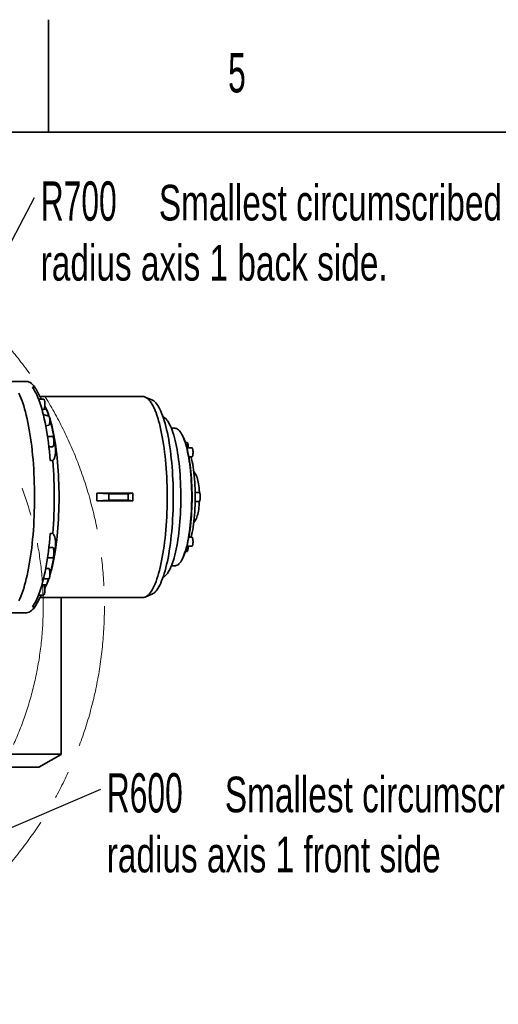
# Model space of a CAD drawing. Header units: millimetres. Extents: x 0 to 11920, y 0 to 8400.
# Tile 86 of 120: x 6329 to 7181, y 6647 to 8400. Entities that reach past the tile are written whole.
import ezdxf

# ---------------------------------------------------------------- set-up
doc = ezdxf.new("R2010")
doc.units = ezdxf.units.MM
doc.header["$LTSCALE"] = 20
doc.linetypes.add('CENTERX2', pattern=[20.32, 12.7, -2.54, 2.54, -2.54])
doc.styles.add('SLDTEXTSTYLE0', font='TXT', dxfattribs={"width": 0.605})
doc.styles.add('SLDTEXTSTYLE2', font='TXT', dxfattribs={"width": 0.7})
doc.dimstyles.new('SLDDIMSTYLE5', dxfattribs={"dimtxt": 0.18, "dimasz": 70, "dimexe": 0, "dimexo": 0.0625, "dimgap": 0, "dimtad": 0, "dimtih": 1, "dimtoh": 1, "dimdec": 0, "dimrnd": 1e-09, "dimzin": 0, "dimdsep": 46, "dimtxsty": 'Standard', "dimsah": 1, "dimcen": 0.09, "dimadec": 0, "dimazin": 0, "dimtfac": 70, "dimtdec": 0, "dimtofl": 0, "dimtmove": 0, "dimatfit": 3, "dimfxl": 1, "dimfrac": 2, "dimtolj": 1, "dimtzin": 0, "dimarcsym": 0})

# ---------------------------------------------------------------- blocks, each defined once
blk = doc.blocks.new('SW_NOTE_0_12')
at = {"color": 0, "linetype": 'Continuous', "lineweight": 0, "attachment_point": 1}
for s, insert, char_height, style in [('R700', (10.8, 28.8), 70, 'SLDTEXTSTYLE0'), ('Smallest circumscribed', (221.2, 22.7), 63.5, 'SLDTEXTSTYLE2'), ('radius axis 1 back side.', (10.8, -84.3), 63.5, 'SLDTEXTSTYLE2')]:
    blk.add_mtext(s, dxfattribs=dict(at, insert=insert, char_height=char_height, style=style))
blk = doc.blocks.new('SW_NOTE_0_13')
at = {"color": 0, "linetype": 'Continuous', "lineweight": 0, "attachment_point": 1}
for s, insert, char_height, style in [('R600', (10.6, 28.6), 70, 'SLDTEXTSTYLE0'), ('Smallest circumscribed', (220.9, 22.4), 63.5, 'SLDTEXTSTYLE2'), ('radius axis 1 front side', (10.6, -84.5), 63.5, 'SLDTEXTSTYLE2')]:
    blk.add_mtext(s, dxfattribs=dict(at, insert=insert, char_height=char_height, style=style))

msp = doc.modelspace()

# ---------------------------------------------------------------- linework, layer by layer
at = {"color": 7, "linetype": 'Continuous', "lineweight": 35}
for p, q in [((6380, 8200), (6380, 8400)), ((11720, 8200), (400, 8200)), ((6340.286347, 7756.115361), (6181.554987, 7756.115361)), ((6351.636575, 7745.623383), (6356.097988, 7745.623383)), ((6371.523773, 7724.482959), (6362.546937, 7724.482959)), ((6547.951741, 7729.115361), (6365.109163, 7729.115361)), ((6564.256097, 7723.217035), (6552.377118, 7728.191221)), ((6368.572175, 7706.212959), (6371.523773, 7706.212959)), ((6380.754754, 7694.215276), (6371.033779, 7696.907019)), ((6374.37665, 7711.287393), (6373.65501, 7712.71869)), ((6375.403423, 7676.76977), (6380.754754, 7678.251556)), ((6584.49105, 7692.752401), (6584.186565, 7692.879901)), ((6605.396414, 7672.615361), (6599.096448, 7672.615361)), ((6619.287635, 7658.613852), (6618.379695, 7660.414657)), ((6387.716278, 7658.014921), (6378.574529, 7658.014921)), ((6626.883647, 7647.250361), (6623.888271, 7647.250361)), ((6381.010158, 7639.744921), (6387.716278, 7639.744921)), ((6635.594378, 7637.799874), (6626.651937, 7637.799874)), ((6387.914721, 7615.020006), (6383.453308, 7615.020006)), ((6630.160908, 7621.529874), (6635.594378, 7621.529874)), ((6642.013864, 7591.047188), (6638.887779, 7595.540641)), ((6466.138411, 7557.053712), (6487.942886, 7555.631652)), ((6466.138411, 7557.053712), (6530.472228, 7557.053712)), ((6487.942886, 7555.631652), (6521.88842, 7555.631652)), ((6487.942886, 7555.631652), (6487.942886, 7544.59907)), ((6521.88842, 7555.631652), (6530.472228, 7557.053712)), ((6521.88842, 7555.631652), (6521.88842, 7544.59907)), ((6648.56524, 7558.250361), (6641.46552, 7558.250361)), ((6466.138411, 7543.17701), (6487.942886, 7544.59907)), ((6466.138411, 7543.17701), (6530.472228, 7543.17701)), ((6487.942886, 7544.59907), (6521.88842, 7544.59907)), ((6521.88842, 7544.59907), (6530.472228, 7543.17701)), ((6641.46552, 7541.980361), (6648.56524, 7541.980361)), ((6638.887779, 7504.69008), (6642.013864, 7509.183534)), ((6383.453308, 7485.210715), (6387.914721, 7485.210715)), ((6635.594378, 7478.700848), (6630.160908, 7478.700848)), ((6387.716278, 7460.4858), (6381.010158, 7460.4858)), ((6623.888271, 7452.980361), (6626.883647, 7452.980361)), ((6626.651937, 7462.430848), (6635.594378, 7462.430848)), ((6378.574529, 7442.2158), (6387.716278, 7442.2158)), ((6618.379695, 7439.816065), (6619.287635, 7441.61687)), ((6380.623585, 7423.132305), (6375.340877, 7423.132305)), ((6599.096448, 7427.615361), (6605.396414, 7427.615361)), ((6371.410465, 7404.862305), (6380.623585, 7404.862305)), ((6584.186565, 7407.350821), (6584.49105, 7407.47832)), ((6371.523773, 7394.017762), (6368.572175, 7394.017762)), ((6373.65501, 7387.512031), (6374.37665, 7388.943328)), ((6362.546937, 7375.747762), (6371.523773, 7375.747762)), ((6365.110264, 7371.115361), (6547.951741, 7371.115361)), ((6402.861321, 7092.228582), (6402.861321, 7371.115361)), ((6552.377118, 7372.039501), (6564.256097, 7377.013687)), ((6356.097988, 7354.607338), (6351.636575, 7354.607338)), ((6181.554987, 7344.115361), (6340.286347, 7344.115361)), ((6402.861321, 7092.228582), (6188.105934, 7092.228582)), ((6362.861321, 7069.16904), (6402.861321, 7091.826735)), ((6402.861321, 7092.228582), (6402.861321, 7091.826735)), ((6215.445769, 7069.16904), (6362.861321, 7069.16904))]:
    msp.add_line(p, q, dxfattribs=at)
at = {"color": 8, "linetype": 'Continuous', "lineweight": 18}
for p, q in [((6376.680307, 7705.878823), (6368.666463, 7705.878823)), ((6391.811349, 7643.767944), (6389.560609, 7643.767944)), ((6391.811349, 7456.462777), (6389.560609, 7456.462777)), ((6376.680307, 7394.351899), (6368.666463, 7394.351899))]:
    msp.add_line(p, q, dxfattribs=at)
at = {"color": 7, "linetype": 'Continuous', "lineweight": 35, "flags": 128}
for points in [[(6356.097988, 7745.623383), (6354.048651, 7748.217884), (6351.97418, 7750.450606), (6349.878364, 7752.317471), (6347.765032, 7753.815071), (6345.638042, 7754.940671), (6343.501278, 7755.692215), (6341.358643, 7756.06833), (6340.286347, 7756.115361)], [(6327.295799, 7365.129751), (6329.137748, 7369.030301), (6330.938891, 7373.239724), (6332.696154, 7377.750841), (6334.406541, 7382.555956), (6336.067135, 7387.646875), (6337.675102, 7393.014913), (6339.227701, 7398.650914), (6340.722283, 7404.545265), (6342.156298, 7410.687913), (6343.527302, 7417.068379), (6344.832954, 7423.675781), (6346.071029, 7430.498848), (6347.239414, 7437.525944), (6348.336116, 7444.74508), (6349.359266, 7452.143945), (6350.307117, 7459.709918), (6351.178054, 7467.430094), (6351.97059, 7475.291304), (6352.683373, 7483.28014), (6353.315189, 7491.382976), (6353.864959, 7499.585991), (6354.331745, 7507.875193), (6354.714752, 7516.236442), (6355.013325, 7524.655479), (6355.226957, 7533.117942), (6355.355282, 7541.609397), (6355.398081, 7550.115361), (6355.355282, 7558.621324), (6355.226957, 7567.112779), (6355.013325, 7575.575242), (6354.714752, 7583.994279), (6354.331745, 7592.355529), (6353.864959, 7600.64473), (6353.315189, 7608.847745), (6352.683373, 7616.950581), (6351.97059, 7624.939417), (6351.178054, 7632.800628), (6350.307117, 7640.520803), (6349.359266, 7648.086776), (6348.336116, 7655.485641), (6347.239414, 7662.704778), (6346.071029, 7669.731873), (6344.832954, 7676.55494), (6343.527302, 7683.162342), (6342.156298, 7689.542808), (6340.722283, 7695.685456), (6339.227701, 7701.579807), (6337.675102, 7707.215808), (6336.067135, 7712.583846), (6334.406541, 7717.674765), (6332.696154, 7722.47988), (6330.938891, 7726.990997), (6329.137748, 7731.200421), (6327.295799, 7735.10097)], [(6351.636575, 7745.623383), (6353.634662, 7742.706732), (6355.600947, 7739.446172), (6357.531918, 7735.847524), (6359.424126, 7731.917217), (6361.274194, 7727.662267), (6363.078817, 7723.090273), (6364.834773, 7718.209399), (6366.538927, 7713.028361), (6368.188235, 7707.55641), (6369.779751, 7701.803318), (6371.310635, 7695.779358), (6372.778153, 7689.495286), (6374.179683, 7682.962325), (6375.512724, 7676.192141), (6376.774894, 7669.196821), (6377.96394, 7661.988859), (6379.077739, 7654.581126), (6380.114302, 7646.986848), (6381.071778, 7639.219588), (6381.948456, 7631.293215), (6382.742773, 7623.221883), (6383.453308, 7615.020006)], [(6371.523773, 7706.212959), (6371.858372, 7706.316803), (6372.281163, 7706.758287), (6372.674848, 7707.529868), (6373.024298, 7708.601893), (6373.316083, 7709.933166), (6373.538991, 7711.472526), (6373.684456, 7713.160817), (6373.746886, 7714.933159), (6373.723884, 7716.721441), (6373.616332, 7718.456941), (6373.428365, 7720.072964), (6373.167205, 7721.507409), (6372.842889, 7722.705149), (6372.467881, 7723.620156), (6372.05659, 7724.217268), (6371.624824, 7724.473536), (6371.523773, 7724.482959)], [(6547.951741, 7729.115361), (6549.880616, 7728.94016), (6551.805714, 7728.414902), (6553.723269, 7727.540614), (6555.629525, 7726.319007), (6557.520752, 7724.752474), (6559.393247, 7722.84408), (6561.243345, 7720.597562), (6563.067423, 7718.017317), (6564.861913, 7715.108396), (6566.623299, 7711.876493), (6568.348135, 7708.327935), (6570.033045, 7704.469669), (6571.674729, 7700.309247), (6573.269974, 7695.854813), (6574.815658, 7691.115088), (6576.308754, 7686.099349), (6577.74634, 7680.817415), (6579.125602, 7675.279625), (6580.443839, 7669.496821), (6581.698472, 7663.480321), (6582.887044, 7657.241905), (6584.007228, 7650.793783), (6585.056832, 7644.148579), (6586.033801, 7637.3193), (6586.936223, 7630.319315), (6587.76233, 7623.162327), (6588.510507, 7615.862347), (6589.179288, 7608.433663), (6589.767364, 7600.890819), (6590.273584, 7593.248579), (6590.696957, 7585.521905), (6591.036654, 7577.72592), (6591.292011, 7569.875886), (6591.462526, 7561.98717), (6591.547868, 7554.075214), (6591.547868, 7546.155507), (6591.462526, 7538.243551), (6591.292011, 7530.354835), (6591.036654, 7522.504802), (6590.696957, 7514.708817), (6590.273584, 7506.982142), (6589.767364, 7499.339902), (6589.179288, 7491.797058), (6588.510507, 7484.368375), (6587.76233, 7477.068394), (6586.936223, 7469.911406), (6586.033801, 7462.911422), (6585.056832, 7456.082143), (6584.007228, 7449.436938), (6582.887044, 7442.988816), (6581.698472, 7436.7504), (6580.443839, 7430.733901), (6579.125602, 7424.951096), (6577.74634, 7419.413307), (6576.308754, 7414.131373), (6574.815658, 7409.115633), (6573.269974, 7404.375908), (6571.674729, 7399.921474), (6570.033045, 7395.761052), (6568.348135, 7391.902786), (6566.623299, 7388.354228), (6564.861913, 7385.122325), (6563.067423, 7382.213404), (6561.243345, 7379.633159), (6559.393247, 7377.386641), (6557.520752, 7375.478247), (6555.629525, 7373.911714), (6553.723269, 7372.690108), (6551.805714, 7371.81582), (6549.880616, 7371.290561), (6547.951741, 7371.115361)], [(6564.256097, 7723.217035), (6565.644311, 7722.540619), (6567.523134, 7721.319109), (6569.386713, 7719.752817), (6571.231298, 7717.844898), (6573.053172, 7715.599194), (6574.848666, 7713.020228), (6576.614166, 7710.113193), (6578.346115, 7706.883944), (6580.041025, 7703.338983), (6581.695483, 7699.485451), (6583.306158, 7695.331107), (6584.869805, 7690.884318), (6586.383275, 7686.154039), (6587.843521, 7681.149796), (6589.247602, 7675.881667), (6590.592691, 7670.360262), (6591.876078, 7664.596699), (6593.095178, 7658.602586), (6594.247538, 7652.389995), (6595.330835, 7645.971435), (6596.342889, 7639.359835), (6597.281661, 7632.568508), (6598.145261, 7625.611131), (6598.931949, 7618.501716), (6599.640142, 7611.25458), (6600.268413, 7603.884318), (6600.815496, 7596.405772), (6601.280291, 7588.834003), (6601.661861, 7581.18426), (6601.959437, 7573.471949), (6602.17242, 7565.7126), (6602.300382, 7557.921841), (6602.343065, 7550.115361), (6602.300382, 7542.30888), (6602.17242, 7534.518121), (6601.959437, 7526.758772), (6601.661861, 7519.046461), (6601.280291, 7511.396718), (6600.815496, 7503.82495), (6600.268413, 7496.346404), (6599.640142, 7488.976141), (6598.931949, 7481.729005), (6598.145261, 7474.61959), (6597.281661, 7467.662213), (6596.342889, 7460.870886), (6595.330835, 7454.259286), (6594.247538, 7447.840727), (6593.095178, 7441.628135), (6591.876078, 7435.634022), (6590.592691, 7429.87046), (6589.247602, 7424.349054), (6587.843521, 7419.080926), (6586.383275, 7414.076683), (6584.869805, 7409.346404), (6583.306158, 7404.899615), (6581.695483, 7400.745271), (6580.041025, 7396.891738), (6578.346115, 7393.346778), (6576.614166, 7390.117528), (6574.848666, 7387.210493), (6573.053172, 7384.631527), (6571.231298, 7382.385823), (6569.386713, 7380.477904), (6567.523134, 7378.911612), (6565.644311, 7377.690102), (6564.256097, 7377.013687)], [(6381.826098, 7679.937829), (6382.127681, 7681.146142), (6382.358935, 7682.592331), (6382.509046, 7684.208774), (6382.570995, 7685.919886), (6382.541885, 7687.645658), (6382.423078, 7689.305396), (6382.220128, 7690.821491), (6381.942526, 7692.123053), (6381.603251, 7693.149222), (6381.218169, 7693.852016), (6380.805284, 7694.198572), (6380.754754, 7694.215276)], [(6399.01196, 7550.115361), (6398.969279, 7558.03313), (6398.841319, 7565.935399), (6398.628331, 7573.806701), (6398.330731, 7581.631625), (6397.949103, 7589.394855), (6397.484192, 7597.081193), (6396.93691, 7604.675593), (6396.308328, 7612.163189), (6395.599676, 7619.529324), (6394.812341, 7626.759578), (6393.947865, 7633.839797), (6393.00794, 7640.756121), (6391.994405, 7647.495012), (6390.909245, 7654.043278), (6389.754585, 7660.388099), (6388.532683, 7666.517057), (6387.245933, 7672.418153), (6385.896854, 7678.079836), (6384.488085, 7683.491022), (6383.022385, 7688.641119), (6381.877987, 7692.356019)], [(6584.49105, 7692.752401), (6586.111518, 7691.916296), (6587.813558, 7690.694261), (6589.498792, 7689.128205), (6591.163097, 7687.221961), (6592.8024, 7684.980195), (6594.412689, 7682.408392), (6595.990024, 7679.512846), (6597.530545, 7676.300642), (6599.030481, 7672.779642), (6600.486162, 7668.958461), (6601.894026, 7664.846452), (6603.250628, 7660.453677), (6604.552648, 7655.790885), (6605.796899, 7650.869487), (6606.980336, 7645.701528), (6608.100064, 7640.299652), (6609.153343, 7634.677081), (6610.137594, 7628.847573), (6611.05041, 7622.825395), (6611.889555, 7616.625282), (6612.652978, 7610.262409), (6613.338809, 7603.752345), (6613.945371, 7597.111024), (6614.471178, 7590.354695), (6614.914945, 7583.499895), (6615.275584, 7576.563396), (6615.552215, 7569.562176), (6615.744159, 7562.513365), (6615.850947, 7555.434214), (6615.872317, 7548.342048), (6615.808218, 7541.254221), (6615.658807, 7534.188078), (6615.424448, 7527.160913), (6615.105715, 7520.18992), (6614.703389, 7513.292161), (6614.218454, 7506.484513), (6613.652096, 7499.783638), (6613.005702, 7493.205933), (6612.280853, 7486.767495), (6611.479324, 7480.48408), (6610.603075, 7474.371064), (6609.654251, 7468.443407), (6608.635175, 7462.715615), (6607.548339, 7457.201705), (6606.396404, 7451.91517), (6605.182188, 7446.868948), (6603.908663, 7442.075386), (6602.578946, 7437.546217), (6601.19629, 7433.292523), (6599.764079, 7429.324715), (6598.285818, 7425.652501), (6596.765124, 7422.284869), (6595.205719, 7419.230059), (6593.611419, 7416.495548), (6591.986126, 7414.088027), (6590.333817, 7412.013387), (6588.658534, 7410.276706), (6586.964379, 7408.882234), (6585.255497, 7407.833383), (6584.49105, 7407.47832)], [(6605.396414, 7427.615361), (6606.197629, 7427.659519), (6607.797749, 7428.01259), (6609.390945, 7428.717716), (6610.972624, 7429.772863), (6612.538226, 7431.174988), (6614.083235, 7432.920049), (6615.603199, 7435.003015), (6617.093733, 7437.417879), (6618.550541, 7440.157679), (6619.969423, 7443.214516), (6621.346286, 7446.579575), (6622.677162, 7450.243155), (6623.958213, 7454.194693), (6625.185746, 7458.422794), (6626.356221, 7462.915269), (6627.466263, 7467.659164), (6628.512672, 7472.640802), (6629.492431, 7477.845819), (6630.402715, 7483.259208), (6631.2409, 7488.865361), (6632.004568, 7494.648113), (6632.691518, 7500.590791), (6633.299769, 7506.676262), (6633.827567, 7512.886979), (6634.273391, 7519.205035), (6634.635955, 7525.612213), (6634.914214, 7532.09004), (6635.107366, 7538.619839), (6635.214853, 7545.182783), (6635.236366, 7551.759948), (6635.171843, 7558.332372), (6635.021469, 7564.881104), (6634.785679, 7571.387262), (6634.465152, 7577.832088), (6634.060812, 7584.197), (6633.573825, 7590.463645), (6633.005595, 7596.613956), (6632.357762, 7602.630199), (6631.632191, 7608.495029), (6630.830976, 7614.191535), (6629.956427, 7619.703292), (6629.011064, 7625.01441), (6627.997615, 7630.109574), (6626.919, 7634.974094), (6625.77833, 7639.593944), (6624.578894, 7643.955805), (6623.32415, 7648.047099), (6622.017716, 7651.856031), (6620.663358, 7655.371618), (6619.264981, 7658.583724), (6617.826618, 7661.483087), (6616.352415, 7664.061349), (6614.846624, 7666.311075), (6613.313584, 7668.225778), (6611.757718, 7669.799939), (6610.18351, 7671.029018), (6608.5955, 7671.909471), (6606.998267, 7672.438761), (6605.396414, 7672.615361)], [(6387.716278, 7639.744921), (6387.963972, 7639.801682), (6388.390671, 7640.174476), (6388.791453, 7640.881815), (6389.150917, 7641.896518), (6389.455248, 7643.179588), (6389.692752, 7644.68172), (6389.854301, 7646.345186), (6389.933687, 7648.10606), (6389.927859, 7649.896673), (6389.837041, 7651.648213), (6389.664724, 7653.29337), (6389.417529, 7654.76892), (6389.104955, 7656.018159), (6388.739016, 7656.993079), (6388.333774, 7657.656216), (6387.904801, 7657.982084), (6387.716278, 7658.014921)], [(6628.399414, 7644.356038), (6628.100851, 7645.535147), (6627.749089, 7646.433681), (6627.359504, 7647.012369), (6626.949121, 7647.24592), (6626.883647, 7647.250361)], [(6627.535187, 7634.23483), (6628.633684, 7629.346996), (6629.664819, 7624.217849), (6630.625451, 7618.863013), (6631.512656, 7613.298795), (6632.323731, 7607.542142), (6633.056205, 7601.610587), (6633.707848, 7595.522196), (6634.276675, 7589.295511), (6634.760954, 7582.949497), (6635.15921, 7576.503481), (6635.470229, 7569.977097), (6635.693064, 7563.390221), (6635.827038, 7556.762914), (6635.871741, 7550.115361), (6635.827038, 7543.467808), (6635.693064, 7536.840501), (6635.470229, 7530.253624), (6635.15921, 7523.72724), (6634.760954, 7517.281225), (6634.276675, 7510.935211), (6633.707848, 7504.708526), (6633.056205, 7498.620134), (6632.323731, 7492.68858), (6631.512656, 7486.931927), (6630.625451, 7481.367709), (6629.664819, 7476.012872), (6628.633684, 7470.883726), (6627.535187, 7465.995892)], [(6635.594378, 7637.799874), (6636.006416, 7637.622104), (6636.400446, 7637.096566), (6636.759248, 7636.246227), (6637.067139, 7635.108251), (6637.310663, 7633.732374), (6637.479177, 7632.178727), (6637.565316, 7630.515213), (6637.565316, 7628.814534), (6637.479177, 7627.15102), (6637.310663, 7625.597374), (6637.067139, 7624.221496), (6636.759248, 7623.08352), (6636.400446, 7622.233181), (6636.006416, 7621.707643), (6635.594378, 7621.529874), (6635.594378, 7621.529874)], [(6387.914721, 7485.210715), (6388.546776, 7493.622969), (6389.090697, 7502.138391), (6389.545491, 7510.741429), (6389.910326, 7519.416372), (6390.184537, 7528.147379), (6390.367623, 7536.918504), (6390.45925, 7545.713729), (6390.45925, 7554.516992), (6390.367623, 7563.312218), (6390.184537, 7572.083343), (6389.910326, 7580.814349), (6389.545491, 7589.489293), (6389.090697, 7598.092331), (6388.546776, 7606.607752), (6387.914721, 7615.020006)], [(6634.237804, 7621.529874), (6635.15953, 7617.613661), (6636.102085, 7613.124145), (6636.978192, 7608.413309), (6637.784775, 7603.497698), (6638.519, 7598.394581), (6639.178288, 7593.121881), (6639.760324, 7587.698119), (6640.263062, 7582.142346), (6640.684738, 7576.474077), (6641.02387, 7570.713223), (6641.279267, 7564.880017), (6641.450032, 7558.99495), (6641.535564, 7553.078693), (6641.535564, 7547.152028), (6641.450032, 7541.235771), (6641.279267, 7535.350704), (6641.02387, 7529.517499), (6640.684738, 7523.756644), (6640.263062, 7518.088375), (6639.760324, 7512.532602), (6639.178288, 7507.10884), (6638.519, 7501.83614), (6637.784775, 7496.733023), (6636.978192, 7491.817413), (6636.102085, 7487.106576), (6635.15953, 7482.617061), (6634.237804, 7478.700848)], [(6642.013864, 7591.047188), (6642.285889, 7590.63891), (6643.168012, 7589.066091), (6644.011637, 7587.170514), (6644.809774, 7584.967886), (6645.555809, 7582.476459), (6646.243561, 7579.716879), (6646.867331, 7576.71201), (6647.42195, 7573.486753), (6647.902822, 7570.067834), (6648.305962, 7566.483582), (6648.628031, 7562.763698), (6648.866358, 7558.939006), (6648.905378, 7558.129647)], [(6650.081007, 7555.356038), (6649.782443, 7556.535147), (6649.430682, 7557.433681), (6649.041096, 7558.012369), (6648.630714, 7558.24592), (6648.56524, 7558.250361)], [(6648.56524, 7541.980361), (6648.91301, 7542.106595), (6649.311055, 7542.57841), (6649.676504, 7543.379626), (6649.993386, 7544.475226), (6650.247851, 7545.817327), (6650.428777, 7547.347272), (6650.528258, 7548.998197), (6650.541946, 7550.697946), (6650.469242, 7552.372234), (6650.313325, 7553.947886), (6650.081007, 7555.356038)], [(6382.671649, 7410.423765), (6383.022385, 7411.589602), (6384.488085, 7416.739699), (6385.896854, 7422.150886), (6387.245933, 7427.812568), (6388.532683, 7433.713664), (6389.754585, 7439.842622), (6390.909245, 7446.187444), (6391.994405, 7452.735709), (6393.00794, 7459.4746), (6393.947865, 7466.390925), (6394.812341, 7473.471144), (6395.599676, 7480.701397), (6396.308328, 7488.067532), (6396.93691, 7495.555128), (6397.484192, 7503.149528), (6397.949103, 7510.835867), (6398.330731, 7518.599096), (6398.628331, 7526.424021), (6398.841319, 7534.295322), (6398.969279, 7542.197592), (6399.01196, 7550.115361)], [(6648.905378, 7542.101074), (6648.757802, 7539.368232), (6648.477313, 7535.59203), (6648.114333, 7531.936174), (6647.671868, 7528.430955), (6647.153586, 7525.105421), (6646.56378, 7521.987127), (6645.907339, 7519.101912), (6645.189701, 7516.473685), (6644.416814, 7514.124223), (6643.595081, 7512.072995), (6642.731313, 7510.336998), (6642.013864, 7509.183534)], [(6383.453308, 7485.210715), (6382.742773, 7477.008838), (6381.948456, 7468.937506), (6381.071778, 7461.011133), (6380.114302, 7453.243873), (6379.077739, 7445.649596), (6377.96394, 7438.241862), (6376.774894, 7431.0339), (6375.512724, 7424.038581), (6374.179683, 7417.268396), (6372.778153, 7410.735435), (6371.310635, 7404.451364), (6369.779751, 7398.427404), (6368.188235, 7392.674311), (6366.538927, 7387.202361), (6364.834773, 7382.021322), (6363.078817, 7377.140448), (6361.274194, 7372.568454), (6359.424126, 7368.313504), (6357.531918, 7364.383197), (6355.600947, 7360.78455), (6353.634662, 7357.523989), (6351.636575, 7354.607338)], [(6635.594378, 7478.700848), (6636.006416, 7478.523079), (6636.400446, 7477.99754), (6636.759248, 7477.147201), (6637.067139, 7476.009225), (6637.310663, 7474.633348), (6637.479177, 7473.079701), (6637.565316, 7471.416187), (6637.565316, 7469.715509), (6637.479177, 7468.051995), (6637.310663, 7466.498348), (6637.067139, 7465.12247), (6636.759248, 7463.984495), (6636.400446, 7463.134155), (6636.006416, 7462.608617), (6635.594378, 7462.430848), (6635.594378, 7462.430848)], [(6389.808837, 7454.459782), (6389.62087, 7456.075805), (6389.35971, 7457.51025), (6389.035394, 7458.70799), (6388.660385, 7459.622997), (6388.249095, 7460.220108), (6387.817329, 7460.476377), (6387.716278, 7460.4858)], [(6387.716278, 7442.2158), (6388.050877, 7442.319644), (6388.473668, 7442.761128), (6388.867353, 7443.532709), (6389.216802, 7444.604734), (6389.508588, 7445.936007), (6389.731496, 7447.475367), (6389.87696, 7449.163658), (6389.939391, 7450.936), (6389.916388, 7452.724282), (6389.808837, 7454.459782)], [(6626.883647, 7452.980361), (6627.231417, 7453.106595), (6627.629462, 7453.57841), (6627.994912, 7454.379626), (6628.311793, 7455.475226), (6628.566258, 7456.817327), (6628.747185, 7458.347272), (6628.846666, 7459.998197), (6628.860354, 7461.697946), (6628.839359, 7462.430848)], [(6380.623585, 7404.862305), (6380.916909, 7404.942004), (6381.341641, 7405.350899), (6381.738778, 7406.092069), (6382.093059, 7407.137034), (6382.390869, 7408.445635), (6382.620763, 7409.967584), (6382.773907, 7411.644393), (6382.844415, 7413.411622), (6382.829578, 7415.201359), (6382.729966, 7416.944825), (6382.549407, 7418.57502), (6382.294839, 7420.029295), (6381.976046, 7421.251765), (6381.605279, 7422.19545), (6381.196786, 7422.824084), (6380.766265, 7423.113511), (6380.623585, 7423.132305)], [(6371.523773, 7375.747762), (6371.771468, 7375.804522), (6372.198166, 7376.177317), (6372.598948, 7376.884656), (6372.958412, 7377.899359), (6373.262744, 7379.182429), (6373.500247, 7380.684561), (6373.661796, 7382.348027), (6373.741182, 7384.108901), (6373.735354, 7385.899514), (6373.644537, 7387.651054), (6373.472219, 7389.296211), (6373.225024, 7390.77176), (6372.912451, 7392.021), (6372.546512, 7392.99592)], [(6340.286347, 7344.115361), (6341.358643, 7344.162391), (6343.501278, 7344.538506), (6345.638042, 7345.29005), (6347.765032, 7346.41565), (6349.878364, 7347.91325), (6351.97418, 7349.780116), (6354.048651, 7352.012837), (6356.097988, 7354.607338)]]:
    msp.add_lwpolyline(points, dxfattribs=at)
at = {"color": 7, "linetype": 'CENTERX2', "lineweight": 18}
for radius in [709.017293, 600]:
    msp.add_circle((5770.862642, 7356.115361), radius, dxfattribs=at)
at = {"color": 7, "linetype": 'Continuous', "lineweight": 35}
for centre, radius, start, end in [((6257.184772, 7653.931151), 130.474805, 17.345961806, 26.078126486), ((6226.924595, 7645.783527), 161.36362, 17.450483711, 21.865040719), ((6379.521745, 7680.218392), 2.321369, 302.083575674, 353.05819724), ((6051.141746, 7596.676038), 343.909038, 7.87031158, 15.549201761), ((6520.594284, 7611.865733), 109.205148, 12.980287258, 25.345529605), ((6593.709617, 7622.798205), 38.252003, 23.090210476, 36.589195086), ((6600.160158, 7639.168227), 28.711827, 357.268351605, 10.409690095), ((6442.027952, 7590.186933), 190.665024, 13.357273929, 14.025384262), ((6614.987602, 7632.322221), 12.692515, 8.66679434, 18.715863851), ((6048.122333, 7504.09121), 346.973497, 344.716066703, 352.110199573), ((6520.594284, 7488.364989), 109.205148, 334.654470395, 347.019712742), ((6593.709617, 7477.432517), 38.252003, 323.410804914, 336.909789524), ((6442.027952, 7510.043789), 190.665024, 345.974615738, 346.642726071), ((6614.987602, 7467.9085), 12.692515, 341.284136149, 351.33320566), ((6263.05922, 7443.776963), 124.089877, 333.775694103, 341.761998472), ((6228.872933, 7453.714233), 159.282474, 338.118639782, 342.139533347), ((6371.258292, 7392.729309), 1.31552, 11.692888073, 78.357321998)]:
    msp.add_arc(centre, radius, start, end, dxfattribs=at)
for centre, ratio, start_param, end_param in [((6322.407568, 7550.115361), 0.8035695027, 4.6736175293, 4.7511604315), ((6587.055017, 7550.115361), 0.316342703, 1.5320248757, 1.6095677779)]:
    msp.add_ellipse(centre, major_axis=(0, 179), ratio=ratio, start_param=start_param, end_param=end_param, dxfattribs=at)
for centre, major_axis in [((6501.505065, 7556.365361), (6.499999, -0.083202)), ((6501.505065, 7543.865361), (6.499999, 0.083202))]:
    msp.add_ellipse(centre, major_axis=major_axis, ratio=0.0508205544, dxfattribs=at)
for points, knots in [([(6356.097988, 7745.623383), (6356.946728, 7744.07231), (6358.64893, 7740.961535), (6361.190187, 7736.324213), (6363.698764, 7731.72695), (6365.857071, 7727.748922), (6367.111093, 7725.391313), (6367.594251, 7724.482959)], [0, 0, 0, 0, 0.2123879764, 0.4259575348, 0.6435378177, 0.8626600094, 1, 1, 1, 1]), ([(6373.611952, 7712.697615), (6373.854488, 7712.199092), (6374.598919, 7710.668949), (6375.64034, 7708.367898), (6376.332651, 7706.710907), (6376.680307, 7705.878823)], [0, 0, 0, 0, 0.1939220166, 0.5952146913, 1, 1, 1, 1]), ([(6391.811349, 7643.767944), (6391.981372, 7642.507612), (6392.321424, 7639.986907), (6392.613124, 7636.404334), (6392.738661, 7633.000592), (6392.685981, 7629.853735), (6392.472971, 7627.004822), (6392.11579, 7624.430578), (6391.620794, 7622.111334), (6390.831961, 7619.519931), (6389.649526, 7616.922045), (6388.495789, 7615.657088), (6387.914721, 7615.020006)], [0, 0, 0, 0, 0.0846289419, 0.1692605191, 0.2566905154, 0.3441279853, 0.4286674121, 0.5132144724, 0.5998357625, 0.6864644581, 0.8420911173, 1, 1, 1, 1]), ([(6387.914721, 7485.210715), (6388.292224, 7484.821656), (6389.047199, 7484.043568), (6390.056173, 7482.387743), (6390.949943, 7480.349705), (6391.688858, 7477.900581), (6392.247128, 7475.072553), (6392.6122, 7471.839673), (6392.754416, 7468.170497), (6392.647151, 7464.303848), (6392.34002, 7460.393094), (6391.988081, 7457.776662), (6391.811349, 7456.462777)], [0, 0, 0, 0, 0.1013080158, 0.2026079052, 0.3064738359, 0.4103264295, 0.5118162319, 0.6132905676, 0.7187771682, 0.8242472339, 0.9117428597, 1, 1, 1, 1]), ([(6376.680307, 7394.351899), (6376.349927, 7393.559444), (6375.686478, 7391.968081), (6374.653603, 7389.685267), (6373.912139, 7388.148409), (6373.647329, 7387.599527)], [0, 0, 0, 0, 0.3893734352, 0.7819176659, 1, 1, 1, 1]), ([(6367.597222, 7375.747762), (6367.037936, 7374.699543), (6365.829852, 7372.435338), (6363.329902, 7367.822404), (6360.059095, 7361.841382), (6357.424749, 7357.030359), (6356.097988, 7354.607338)], [0, 0, 0, 0, 0.1575533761, 0.3403230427, 0.6677606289, 1, 1, 1, 1])]:
    msp.add_open_spline(points, degree=3, knots=knots, dxfattribs=at)

# ---------------------------------------------------------------- block references
at = {"color": 7, "linetype": 'Continuous', "lineweight": 0}
for name, p in [('SW_NOTE_0_12', (6355.555556, 8083.329168)), ('SW_NOTE_0_13', (6473.333333, 7029.995835))]:
    msp.add_blockref(name, p, dxfattribs=at)

# ---------------------------------------------------------------- texts
at = {"color": 7, "linetype": 'Continuous', "lineweight": 0, "insert": (6700.033604, 8340.570166), "char_height": 70, "attachment_point": 1, "style": 'SLDTEXTSTYLE0'}
msp.add_mtext('5', dxfattribs=at)

# ---------------------------------------------------------------- leaders
at = {"color": 7, "linetype": 'Continuous', "lineweight": 0}
for points in [[(6248.260988, 7880.325567), (6355.555556, 8083.329168)], [(6152.421341, 6893.067892), (6473.333333, 7029.995835)]]:
    msp.add_leader(points, dimstyle='SLDDIMSTYLE5', dxfattribs=at)

doc.saveas('drawing.dxf')
